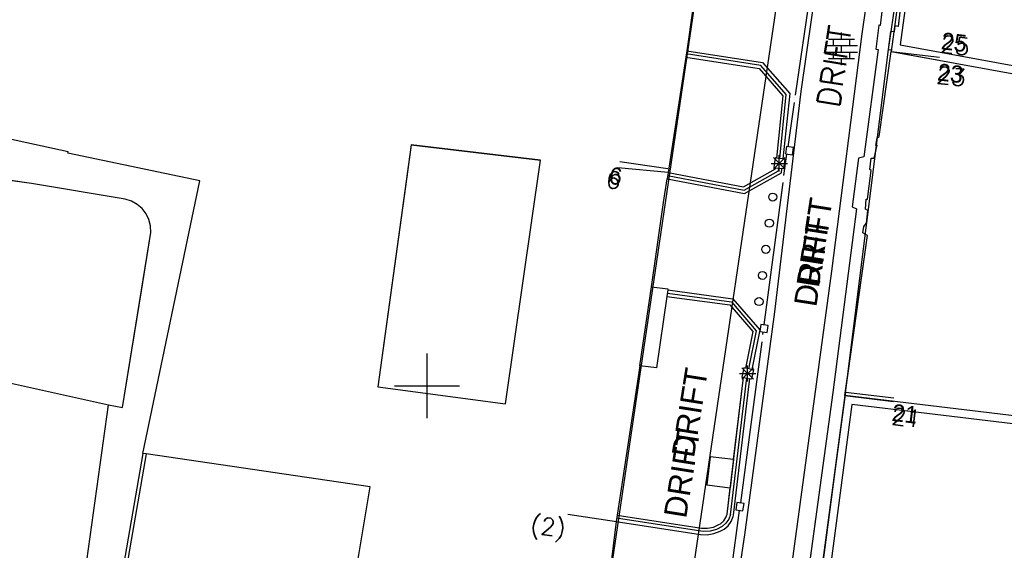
# Model space of a CAD drawing. Header units: millimetres. Extents: x 135944 to 142000, y 454200 to 456692.
# Tile 95 of 185: x 136875 to 136936, y 456240 to 456273. Entities that reach past the tile are written whole.
import ezdxf
from ezdxf.enums import TextEntityAlignment as Align

# ---------------------------------------------------------------- set-up
doc = ezdxf.new("R2010")
doc.units = ezdxf.units.MM
for name, color, linetype in [('TotaalGBKN2013_Bistad', 251, 'Continuous'), ('TotaalGBKN2013X$0$Contouren', 251, 'Continuous'), ('TotaalGBKN2013X$0$GBKN binnenstad 2009$0$OBJECTEN_', 251, 'Continuous'), ('TotaalGBKN2013X$0$GBKN binnenstad 2009$0$OBJECTEN__', 251, 'Continuous'), ('TotaalGBKN2013X$0$GBKN binnenstad 2009$0$OBJECTEN___', 251, 'Continuous')]:
    doc.layers.add(name, color=color, linetype=linetype)
doc.layers.add('TotaalGBKN2013X$0$PSVPORTS', color=251, linetype='Continuous', plot=False)
doc.styles.add('TotaalGBKN2013X$0$GBKN binnenstad 2009$0$Standard', font='txt')
doc.styles.add('TotaalGBKN2013X$0$GBKN binnenstad 2009$0$TXT', font='txt.shx')

# ---------------------------------------------------------------- blocks, each defined once
blk = doc.blocks.new('TotaalGBKN2013X$0$GBKN binnenstad 2009$0$W')
at = {"layer": 'TotaalGBKN2013X$0$GBKN binnenstad 2009$0$OBJECTEN__', "linetype": 'Continuous', "lineweight": 0}
blk.add_lwpolyline([(-0.225, 0.225), (-0.225, -0.225), (0.225, -0.225), (0.225, 0.225), (-0.225, 0.225)], dxfattribs=at)
blk = doc.blocks.new('TotaalGBKN2013X$0$GBKN binnenstad 2009$0$DEC100')
at = {"layer": 'TotaalGBKN2013X$0$GBKN binnenstad 2009$0$OBJECTEN_', "linetype": 'Continuous', "lineweight": 0}
for p, q in [((-0.5, 0), (0.5, 0)), ((-0.354, -0.354), (0.354, 0.354)), ((0.354, -0.354), (-0.354, 0.354)), ((0, -0.5), (0, 0.5))]:
    blk.add_line(p, q, dxfattribs=at)
blk = doc.blocks.new('TotaalGBKN2013X$0$GBKN binnenstad 2009$0$Q')
at = {"layer": 'TotaalGBKN2013X$0$GBKN binnenstad 2009$0$OBJECTEN___', "linetype": 'Continuous', "lineweight": 0}
blk.add_circle((0, 0), 0.25, dxfattribs=at)

msp = doc.modelspace()

# ---------------------------------------------------------------- linework, layer by layer
at = {"layer": 'TotaalGBKN2013_Bistad'}
for p, q in [((136928.533, 456277.3), (136927.902, 456272.197)), ((136928.533, 456277.3), (136927.902, 456272.197)), ((136922.694, 456267.9), (136923.899, 456276.137)), ((136922.694, 456267.9), (136923.899, 456276.137)), ((136929.243, 456274.085), (136929.012, 456272.145)), ((136929.243, 456274.085), (136929.012, 456272.145)), ((136916.36, 456273.106), (136915.991, 456270.643)), ((136916.36, 456273.106), (136915.991, 456270.643)), ((136916.36, 456273.106), (136915.991, 456270.643)), ((136927.833, 456272.227), (136927.642, 456270.737)), ((136927.833, 456272.227), (136927.642, 456270.737)), ((136927.902, 456272.197), (136927.833, 456272.227)), ((136927.902, 456272.197), (136927.833, 456272.227)), ((136928.822, 456272.181), (136928.772, 456271.805)), ((136928.822, 456272.181), (136928.772, 456271.805)), ((136929.012, 456272.145), (136928.822, 456272.181)), ((136929.012, 456272.145), (136928.822, 456272.181)), ((136925.537, 456271.368), (136925.537, 456271.768)), ((136925.537, 456271.368), (136925.537, 456271.768)), ((136928.539, 456271.841), (136928.408, 456270.725)), ((136928.539, 456271.841), (136928.408, 456270.725)), ((136928.772, 456271.805), (136928.539, 456271.841)), ((136928.772, 456271.805), (136928.539, 456271.841)), ((136924.557, 456270.968), (136926.517, 456270.968)), ((136924.557, 456270.968), (136926.517, 456270.968)), ((136924.737, 456271.368), (136926.337, 456271.368)), ((136924.737, 456271.368), (136926.337, 456271.368)), ((136925.037, 456270.968), (136925.037, 456271.368)), ((136925.037, 456270.968), (136925.037, 456271.368)), ((136925.537, 456270.568), (136925.537, 456270.968)), ((136925.537, 456270.568), (136925.537, 456270.968)), ((136926.037, 456270.968), (136926.037, 456271.368)), ((136926.037, 456270.968), (136926.037, 456271.368)), ((136915.931, 456270.246), (136914.851, 456263.153)), ((136915.931, 456270.246), (136914.851, 456263.153)), ((136915.931, 456270.246), (136914.851, 456263.153)), ((136915.991, 456270.643), (136915.931, 456270.246)), ((136915.991, 456270.643), (136915.931, 456270.246)), ((136915.991, 456270.643), (136915.931, 456270.246)), ((136915.931, 456270.246), (136920.454, 456269.547)), ((136915.931, 456270.246), (136920.454, 456269.547)), ((136920.556, 456269.733), (136915.959, 456270.457)), ((136920.556, 456269.733), (136915.959, 456270.457)), ((136915.991, 456270.643), (136920.659, 456269.92)), ((136915.991, 456270.643), (136920.659, 456269.92)), ((136924.557, 456270.568), (136926.517, 456270.568)), ((136924.557, 456270.568), (136926.517, 456270.568)), ((136925.037, 456270.168), (136925.037, 456270.568)), ((136925.037, 456270.168), (136925.037, 456270.568)), ((136926.037, 456270.168), (136926.037, 456270.568)), ((136926.037, 456270.168), (136926.037, 456270.568)), ((136927.796, 456270.719), (136926.898, 456264.103)), ((136927.796, 456270.719), (136926.898, 456264.103)), ((136927.642, 456270.737), (136927.796, 456270.719)), ((136927.642, 456270.737), (136927.796, 456270.719)), ((136927.841, 456265.367), (136928.586, 456270.598)), ((136928.408, 456270.725), (136928.601, 456270.7)), ((136928.408, 456270.725), (136928.601, 456270.7)), ((136928.581, 456270.599), (136931.546, 456270.064)), ((136928.581, 456270.599), (136931.561, 456270.245)), ((136928.581, 456270.599), (136931.561, 456270.245)), ((136928.601, 456270.7), (136928.586, 456270.598)), ((136928.601, 456270.7), (136928.586, 456270.598)), ((136922.13, 456267.943), (136920.556, 456269.733)), ((136922.13, 456267.943), (136920.556, 456269.733)), ((136920.659, 456269.92), (136922.338, 456268.01)), ((136920.659, 456269.92), (136922.338, 456268.01)), ((136924.737, 456270.168), (136926.337, 456270.168)), ((136924.737, 456270.168), (136926.337, 456270.168)), ((136925.537, 456269.768), (136925.537, 456270.168)), ((136925.537, 456269.768), (136925.537, 456270.168)), ((136920.454, 456269.547), (136921.922, 456267.877)), ((136920.454, 456269.547), (136921.922, 456267.877)), ((136921.922, 456267.877), (136921.525, 456264.03)), ((136921.922, 456267.877), (136921.525, 456264.03)), ((136921.724, 456264.008), (136922.13, 456267.943)), ((136921.724, 456264.008), (136922.13, 456267.943)), ((136922.338, 456268.01), (136921.925, 456263.986)), ((136922.338, 456268.01), (136921.925, 456263.986)), ((136922.235, 456264.734), (136922.63, 456267.46)), ((136922.235, 456264.734), (136922.63, 456267.46)), ((136927.721, 456265.282), (136927.841, 456265.367)), ((136877.888, 456264.429), (136874.211, 456265.228)), ((136899.025, 456264.857), (136896.96, 456249.95)), ((136899.025, 456264.857), (136896.96, 456249.95)), ((136899.025, 456264.857), (136906.98, 456263.911)), ((136899.025, 456264.857), (136906.98, 456263.911)), ((136922.137, 456264.747), (136922.074, 456264.302)), ((136922.137, 456264.747), (136922.074, 456264.302)), ((136922.582, 456264.684), (136922.137, 456264.747)), ((136922.582, 456264.684), (136922.137, 456264.747)), ((136927.552, 456264.019), (136927.718, 456264.828)), ((136927.648, 456264.818), (136927.721, 456265.282)), ((136927.718, 456264.828), (136927.648, 456264.818)), ((136877.855, 456264.34), (136877.888, 456264.429)), ((136885.993, 456262.631), (136877.855, 456264.34)), ((136921.698, 456263.208), (136921.698, 456264.208)), ((136921.698, 456263.208), (136921.698, 456264.208)), ((136921.987, 456262.964), (136922.169, 456264.281)), ((136921.987, 456262.964), (136922.169, 456264.281)), ((136922.074, 456264.302), (136922.519, 456264.239)), ((136922.074, 456264.302), (136922.519, 456264.239)), ((136922.519, 456264.239), (136922.582, 456264.684)), ((136922.519, 456264.239), (136922.582, 456264.684)), ((136904.826, 456248.894), (136906.98, 456263.911)), ((136904.826, 456248.894), (136906.98, 456263.911)), ((136914.839, 456263.378), (136911.869, 456263.8)), ((136914.839, 456263.378), (136911.869, 456263.8)), ((136921.198, 456263.708), (136922.198, 456263.708)), ((136921.198, 456263.708), (136922.198, 456263.708)), ((136921.344, 456263.354), (136922.052, 456264.062)), ((136922.052, 456263.354), (136921.344, 456264.062)), ((136921.344, 456263.354), (136922.052, 456264.062)), ((136922.052, 456263.354), (136921.344, 456264.062)), ((136921.434, 456264.04), (136921.367, 456263.444)), ((136921.434, 456264.04), (136921.367, 456263.444)), ((136921.525, 456264.03), (136921.434, 456264.04)), ((136921.525, 456264.03), (136921.434, 456264.04)), ((136921.925, 456263.986), (136921.525, 456264.03)), ((136921.925, 456263.986), (136921.525, 456264.03)), ((136921.925, 456263.986), (136921.525, 456264.03)), ((136921.925, 456263.986), (136922.032, 456263.974)), ((136921.925, 456263.986), (136922.032, 456263.974)), ((136922.032, 456263.974), (136921.964, 456263.377)), ((136922.032, 456263.974), (136921.964, 456263.377)), ((136926.573, 456264.025), (136926.189, 456261.024)), ((136926.573, 456264.025), (136926.189, 456261.024)), ((136926.898, 456264.103), (136926.573, 456264.025)), ((136926.898, 456264.103), (136926.573, 456264.025)), ((136927.273, 456263.321), (136927.357, 456264.03)), ((136927.357, 456264.03), (136927.552, 456264.019)), ((136914.849, 456263.153), (136911.74, 456263.424)), ((136914.851, 456263.153), (136914.79, 456262.757)), ((136914.851, 456263.153), (136914.79, 456262.757)), ((136914.851, 456263.153), (136914.79, 456262.757)), ((136914.818, 456262.956), (136919.523, 456262.06)), ((136914.818, 456262.956), (136919.523, 456262.06)), ((136914.851, 456263.153), (136919.489, 456262.27)), ((136914.851, 456263.153), (136919.489, 456262.27)), ((136919.489, 456262.27), (136921.456, 456263.362)), ((136919.489, 456262.27), (136921.456, 456263.362)), ((136919.523, 456262.06), (136921.645, 456263.238)), ((136919.523, 456262.06), (136921.645, 456263.238)), ((136919.557, 456261.85), (136921.834, 456263.116)), ((136919.557, 456261.85), (136921.834, 456263.116)), ((136921.367, 456263.444), (136921.464, 456263.433)), ((136921.367, 456263.444), (136921.464, 456263.433)), ((136921.456, 456263.362), (136921.464, 456263.433)), ((136921.456, 456263.362), (136921.464, 456263.433)), ((136921.464, 456263.433), (136921.863, 456263.388)), ((136921.464, 456263.433), (136921.863, 456263.388)), ((136921.464, 456263.433), (136921.863, 456263.388)), ((136921.645, 456263.238), (136921.663, 456263.411)), ((136921.645, 456263.238), (136921.663, 456263.411)), ((136921.645, 456263.238), (136921.663, 456263.411)), ((136921.834, 456263.116), (136921.863, 456263.388)), ((136921.834, 456263.116), (136921.863, 456263.388)), ((136921.964, 456263.377), (136921.863, 456263.388)), ((136921.964, 456263.377), (136921.863, 456263.388)), ((136927.132, 456261.503), (136927.353, 456263.276)), ((136927.353, 456263.276), (136927.273, 456263.321)), ((136875.62, 456262.461), (136873.203, 456262.809)), ((136881.394, 456261.505), (136875.62, 456262.461)), ((136882.488, 456245.837), (136885.993, 456262.631)), ((136882.488, 456245.837), (136885.993, 456262.631)), ((136914.566, 456261.29), (136914.79, 456262.757)), ((136914.566, 456261.29), (136914.79, 456262.757)), ((136914.79, 456262.757), (136919.557, 456261.85)), ((136914.79, 456262.757), (136919.557, 456261.85)), ((136920.768, 456253.755), (136921.93, 456262.531)), ((136920.768, 456253.755), (136921.93, 456262.531)), ((136881.402, 456261.503), (136881.394, 456261.505)), ((136881.784, 456261.379), (136881.402, 456261.503)), ((136882.133, 456261.181), (136881.784, 456261.379)), ((136882.437, 456260.918), (136882.133, 456261.181)), ((136913.826, 456256.095), (136914.566, 456261.29)), ((136913.826, 456256.095), (136914.566, 456261.29)), ((136926.998, 456260.879), (136927.047, 456261.509)), ((136927.047, 456261.509), (136927.132, 456261.503)), ((136882.682, 456260.601), (136882.437, 456260.918)), ((136882.86, 456260.241), (136882.682, 456260.601)), ((136926.463, 456260.903), (136924.992, 456249.584)), ((136926.463, 456260.903), (136924.992, 456249.584)), ((136926.189, 456261.024), (136926.463, 456260.903)), ((136926.189, 456261.024), (136926.463, 456260.903)), ((136927.162, 456260.798), (136926.998, 456260.879)), ((136927.062, 456260.024), (136927.162, 456260.798)), ((136882.964, 456259.853), (136882.86, 456260.241)), ((136926.896, 456259.81), (136927.062, 456260.024)), ((136881.242, 456248.658), (136882.988, 456259.452)), ((136882.988, 456259.452), (136882.964, 456259.853)), ((136926.848, 456259.43), (136926.896, 456259.81)), ((136927.122, 456259.264), (136926.848, 456259.43)), ((136925.774, 456249.62), (136927.122, 456259.264)), ((136913.103, 456251.226), (136913.826, 456256.095)), ((136913.103, 456251.226), (136913.826, 456256.095)), ((136913.103, 456251.226), (136913.826, 456256.095)), ((136913.826, 456256.095), (136914.835, 456255.982)), ((136913.826, 456256.095), (136914.835, 456255.982)), ((136914.824, 456255.907), (136914.767, 456255.511)), ((136914.824, 456255.907), (136914.767, 456255.511)), ((136914.824, 456255.907), (136914.767, 456255.511)), ((136914.819, 456255.706), (136918.743, 456255.183)), ((136914.819, 456255.706), (136918.743, 456255.183)), ((136914.835, 456255.982), (136914.824, 456255.907)), ((136914.835, 456255.982), (136914.824, 456255.907)), ((136914.824, 456255.907), (136918.845, 456255.371)), ((136914.824, 456255.907), (136918.845, 456255.371)), ((136914.767, 456255.511), (136914.131, 456251.103)), ((136914.767, 456255.511), (136914.131, 456251.103)), ((136914.767, 456255.511), (136918.641, 456254.995)), ((136914.767, 456255.511), (136918.641, 456254.995)), ((136918.743, 456255.183), (136920.275, 456253.396)), ((136918.743, 456255.183), (136920.275, 456253.396)), ((136918.845, 456255.371), (136920.491, 456253.452)), ((136918.845, 456255.371), (136920.491, 456253.452)), ((136918.641, 456254.995), (136920.06, 456253.34)), ((136918.641, 456254.995), (136920.06, 456253.34)), ((136920.06, 456253.34), (136919.61, 456251.097)), ((136920.06, 456253.34), (136919.61, 456251.097)), ((136920.275, 456253.396), (136919.806, 456251.058)), ((136920.275, 456253.396), (136919.806, 456251.058)), ((136920.491, 456253.452), (136920.003, 456251.018)), ((136920.491, 456253.452), (136920.003, 456251.018)), ((136920.567, 456253.79), (136920.504, 456253.345)), ((136920.567, 456253.79), (136920.504, 456253.345)), ((136920.504, 456253.345), (136920.949, 456253.282)), ((136920.504, 456253.345), (136920.949, 456253.282)), ((136921.012, 456253.727), (136920.567, 456253.79)), ((136921.012, 456253.727), (136920.567, 456253.79)), ((136920.687, 456253.155), (136920.708, 456253.313)), ((136920.687, 456253.155), (136920.708, 456253.313)), ((136920.949, 456253.282), (136921.012, 456253.727)), ((136920.949, 456253.282), (136921.012, 456253.727)), ((136920.627, 456252.71), (136919.899, 456247.317)), ((136920.627, 456252.71), (136919.899, 456247.317)), ((136866.338, 456251.947), (136880.367, 456248.828)), ((136900, 456250), (136900, 456252)), ((136900, 456250), (136900, 456252)), ((136900, 456250), (136900, 456252)), ((136913.103, 456251.226), (136911.699, 456242.037)), ((136913.103, 456251.226), (136911.699, 456242.037)), ((136913.103, 456251.226), (136911.699, 456242.037)), ((136914.131, 456251.103), (136913.103, 456251.226)), ((136914.131, 456251.103), (136913.103, 456251.226)), ((136919.394, 456250.408), (136920.102, 456251.116)), ((136920.102, 456250.408), (136919.394, 456251.116)), ((136919.394, 456250.408), (136920.102, 456251.116)), ((136920.102, 456250.408), (136919.394, 456251.116)), ((136919.514, 456251.116), (136919.395, 456250.528)), ((136919.514, 456251.116), (136919.395, 456250.528)), ((136919.61, 456251.097), (136919.514, 456251.116)), ((136919.61, 456251.097), (136919.514, 456251.116)), ((136920.003, 456251.018), (136919.61, 456251.097)), ((136920.003, 456251.018), (136919.61, 456251.097)), ((136920.003, 456251.018), (136919.61, 456251.097)), ((136919.748, 456250.262), (136919.748, 456251.262)), ((136919.748, 456250.262), (136919.748, 456251.262)), ((136920.104, 456250.998), (136919.984, 456250.409)), ((136920.104, 456250.998), (136919.984, 456250.409)), ((136920.003, 456251.018), (136920.104, 456250.998)), ((136920.003, 456251.018), (136920.104, 456250.998)), ((136918.479, 456242.088), (136919.462, 456250.358)), ((136918.479, 456242.088), (136919.462, 456250.358)), ((136919.662, 456250.338), (136918.68, 456242.063)), ((136919.662, 456250.338), (136918.68, 456242.063)), ((136919.662, 456250.338), (136918.68, 456242.063)), ((136918.878, 456242.04), (136919.856, 456250.286)), ((136918.878, 456242.04), (136919.856, 456250.286)), ((136919.248, 456250.762), (136920.248, 456250.762)), ((136919.248, 456250.762), (136920.248, 456250.762)), ((136919.395, 456250.528), (136919.492, 456250.508)), ((136919.395, 456250.528), (136919.492, 456250.508)), ((136919.462, 456250.358), (136919.492, 456250.508)), ((136919.462, 456250.358), (136919.492, 456250.508)), ((136919.492, 456250.508), (136919.885, 456250.429)), ((136919.492, 456250.508), (136919.885, 456250.429)), ((136919.492, 456250.508), (136919.885, 456250.429)), ((136919.688, 456250.469), (136919.662, 456250.338)), ((136919.688, 456250.469), (136919.662, 456250.338)), ((136919.688, 456250.469), (136919.662, 456250.338)), ((136919.856, 456250.286), (136919.885, 456250.429)), ((136919.856, 456250.286), (136919.885, 456250.429)), ((136919.984, 456250.409), (136919.885, 456250.429)), ((136919.984, 456250.409), (136919.885, 456250.429)), ((136896.96, 456249.95), (136904.826, 456248.894)), ((136896.96, 456249.95), (136904.826, 456248.894)), ((136898, 456250), (136900, 456250)), ((136898, 456250), (136900, 456250)), ((136898, 456250), (136900, 456250)), ((136900, 456250), (136902, 456250)), ((136900, 456248), (136900, 456250)), ((136900, 456250), (136902, 456250)), ((136900, 456248), (136900, 456250)), ((136900, 456250), (136902, 456250)), ((136900, 456248), (136900, 456250)), ((136924.992, 456249.584), (136922.583, 456232.021)), ((136924.992, 456249.584), (136922.583, 456232.021)), ((136925.774, 456249.62), (136923.55, 456233.112)), ((136925.774, 456249.62), (136923.55, 456233.112)), ((136925.774, 456249.62), (136928.754, 456249.266)), ((136925.774, 456249.62), (136928.754, 456249.266)), ((136925.744, 456249.398), (136928.724, 456249.044)), ((136878.035, 456231.953), (136880.367, 456248.828)), ((136878.932, 456238.443), (136880.367, 456248.828)), ((136880.367, 456248.828), (136881.242, 456248.658)), ((136919.899, 456247.317), (136919.307, 456242.784)), ((136919.899, 456247.317), (136919.307, 456242.784)), ((136882.488, 456245.837), (136879.694, 456229.752)), ((136882.488, 456245.837), (136879.694, 456229.752)), ((136882.686, 456245.808), (136879.891, 456229.718)), ((136882.686, 456245.808), (136879.891, 456229.718)), ((136882.686, 456245.808), (136882.488, 456245.837)), ((136882.686, 456245.808), (136882.488, 456245.837)), ((136896.482, 456243.773), (136882.686, 456245.808)), ((136896.482, 456243.773), (136882.686, 456245.808)), ((136918.881, 456245.465), (136918.674, 456243.727)), ((136894.89, 456234.094), (136896.482, 456243.773)), ((136894.89, 456234.094), (136896.482, 456243.773)), ((136894.89, 456234.094), (136896.482, 456243.773)), ((136917.726, 456231.026), (136919.247, 456242.328)), ((136917.726, 456231.026), (136919.247, 456242.328)), ((136919.079, 456242.814), (136919.012, 456242.369)), ((136919.079, 456242.814), (136919.012, 456242.369)), ((136919.012, 456242.369), (136919.457, 456242.302)), ((136919.012, 456242.369), (136919.457, 456242.302)), ((136919.524, 456242.747), (136919.079, 456242.814)), ((136919.524, 456242.747), (136919.079, 456242.814)), ((136919.457, 456242.302), (136919.524, 456242.747)), ((136919.457, 456242.302), (136919.524, 456242.747)), ((136911.674, 456241.618), (136908.668, 456242.071)), ((136911.674, 456241.618), (136908.668, 456242.071)), ((136911.674, 456241.618), (136908.668, 456242.071)), ((136911.699, 456242.037), (136911.639, 456241.645)), ((136911.699, 456242.037), (136911.639, 456241.645)), ((136911.699, 456242.037), (136911.639, 456241.645)), ((136916.872, 456241.04), (136911.665, 456241.84)), ((136916.872, 456241.04), (136911.665, 456241.84)), ((136916.872, 456241.04), (136911.665, 456241.84)), ((136911.699, 456242.037), (136916.901, 456241.238)), ((136911.699, 456242.037), (136916.901, 456241.238)), ((136918.281, 456241.691), (136918.426, 456241.928)), ((136918.281, 456241.691), (136918.426, 456241.928)), ((136918.583, 456241.79), (136918.412, 456241.537)), ((136918.583, 456241.79), (136918.412, 456241.537)), ((136918.426, 456241.928), (136918.479, 456242.088)), ((136918.426, 456241.928), (136918.479, 456242.088)), ((136918.682, 456242.08), (136918.583, 456241.79)), ((136918.682, 456242.08), (136918.583, 456241.79)), ((136918.737, 456241.652), (136918.859, 456241.959)), ((136918.737, 456241.652), (136918.859, 456241.959)), ((136918.859, 456241.959), (136918.878, 456242.04)), ((136918.859, 456241.959), (136918.878, 456242.04)), ((136911.639, 456241.645), (136911.175, 456237.791)), ((136911.639, 456241.645), (136911.175, 456237.791)), ((136911.639, 456241.645), (136911.175, 456237.791)), ((136911.639, 456241.645), (136916.841, 456240.843)), ((136911.639, 456241.645), (136916.841, 456240.843)), ((136916.901, 456241.238), (136917.274, 456241.23)), ((136916.901, 456241.238), (136917.274, 456241.23)), ((136917.274, 456241.23), (136917.64, 456241.301)), ((136917.274, 456241.23), (136917.64, 456241.301)), ((136917.831, 456241.158), (136917.448, 456241.053)), ((136917.831, 456241.158), (136917.448, 456241.053)), ((136917.64, 456241.301), (136917.982, 456241.449)), ((136917.64, 456241.301), (136917.982, 456241.449)), ((136918.185, 456241.337), (136917.831, 456241.158)), ((136918.185, 456241.337), (136917.831, 456241.158)), ((136917.982, 456241.449), (136918.075, 456241.505)), ((136917.982, 456241.449), (136918.075, 456241.505)), ((136918.06, 456241.039), (136918.293, 456241.169)), ((136918.06, 456241.039), (136918.293, 456241.169)), ((136918.075, 456241.505), (136918.281, 456241.691)), ((136918.075, 456241.505), (136918.281, 456241.691)), ((136918.412, 456241.537), (136918.182, 456241.335)), ((136918.412, 456241.537), (136918.182, 456241.335)), ((136918.293, 456241.169), (136918.544, 456241.384)), ((136918.293, 456241.169), (136918.544, 456241.384)), ((136918.544, 456241.384), (136918.737, 456241.652)), ((136918.544, 456241.384), (136918.737, 456241.652)), ((136916.841, 456240.843), (136917.257, 456240.83)), ((136916.841, 456240.843), (136917.257, 456240.83)), ((136917.052, 456241.026), (136916.867, 456241.041)), ((136917.052, 456241.026), (136916.867, 456241.041)), ((136917.448, 456241.053), (136917.052, 456241.026)), ((136917.448, 456241.053), (136917.052, 456241.026)), ((136917.257, 456240.83), (136917.669, 456240.896)), ((136917.257, 456240.83), (136917.669, 456240.896)), ((136917.669, 456240.896), (136918.06, 456241.039)), ((136917.669, 456240.896), (136918.06, 456241.039))]:
    msp.add_line(p, q, dxfattribs=at)
for points in [[(136916.35, 456200), (136916.985, 456203.198), (136921.644, 456232.843), (136924.928, 456257.057), (136926.799, 456271.699), (136928.912, 456286.325), (136932.208, 456306.917), (136933.533, 456322.908), (136934.009, 456334.291), (136934.302, 456345.68), (136934.388, 456353.129)], [(136913.152, 456200), (136913.158, 456200.014), (136913.312, 456200.511), (136913.774, 456203.361), (136917.929, 456229.888), (136919.572, 456240.819), (136921.426, 456254.566), (136923.036, 456268.146), (136924.987, 456281.681), (136926.196, 456289.115), (136928.401, 456305.454), (136929.853, 456322.562), (136930.43, 456334.33), (136930.665, 456345.717), (136930.598, 456349.98), (136930.579, 456350.454), (136930.481, 456350.918), (136930.306, 456351.358), (136930.06, 456351.763), (136930.037, 456351.794)], [(136929.396, 456277.893), (136929.495, 456277.86), (136929.488, 456277.544), (136929.583, 456277.524), (136929.562, 456277.139), (136929.687, 456277.148), (136929.403, 456275.24), (136929.258, 456275.256), (136929.113, 456274.131), (136929.243, 456274.085), (136929.012, 456272.145), (136928.822, 456272.181), (136928.772, 456271.805), (136928.539, 456271.841), (136928.408, 456270.725), (136928.601, 456270.7), (136928.586, 456270.598)], [(136928.533, 456277.3), (136927.902, 456272.197), (136927.833, 456272.227), (136927.642, 456270.737), (136927.796, 456270.719), (136926.898, 456264.103), (136926.573, 456264.025), (136926.189, 456261.024), (136926.463, 456260.903), (136924.992, 456249.584), (136922.583, 456232.021)], [(136915.931, 456270.246), (136920.454, 456269.547), (136921.922, 456267.877), (136921.525, 456264.03)], [(136921.724, 456264.008), (136922.13, 456267.943), (136920.556, 456269.733), (136915.959, 456270.457)], [(136915.991, 456270.643), (136920.659, 456269.92), (136922.338, 456268.01), (136921.925, 456263.986)], [(136925.744, 456249.398), (136927.122, 456259.264), (136926.848, 456259.43), (136926.896, 456259.81), (136927.062, 456260.024), (136927.162, 456260.798), (136926.998, 456260.879), (136927.047, 456261.509), (136927.132, 456261.503), (136927.353, 456263.276), (136927.273, 456263.321), (136927.357, 456264.03), (136927.552, 456264.019), (136927.718, 456264.828), (136927.648, 456264.818), (136927.721, 456265.282), (136927.841, 456265.367), (136928.586, 456270.598)], [(136925.774, 456249.62), (136927.122, 456259.264), (136926.848, 456259.43), (136926.896, 456259.81), (136927.062, 456260.024), (136927.162, 456260.798), (136926.998, 456260.879), (136927.047, 456261.509), (136927.132, 456261.503), (136927.353, 456263.276), (136927.273, 456263.321), (136927.357, 456264.03), (136927.552, 456264.019), (136927.718, 456264.828), (136927.648, 456264.818), (136927.721, 456265.282), (136927.841, 456265.367), (136928.586, 456270.598)], [(136885.993, 456262.631), (136877.855, 456264.34), (136877.888, 456264.429), (136874.211, 456265.228)], [(136906.98, 456263.911), (136899.025, 456264.857), (136898.751, 456262.876)], [(136898.751, 456262.876), (136896.96, 456249.95), (136904.826, 456248.894), (136906.98, 456263.911)], [(136921.525, 456264.03), (136921.434, 456264.04), (136921.367, 456263.444), (136921.464, 456263.433)], [(136921.925, 456263.986), (136922.032, 456263.974), (136921.964, 456263.377), (136921.863, 456263.388)], [(136882.405, 456255.846), (136882.988, 456259.452), (136882.964, 456259.853), (136882.86, 456260.241), (136882.682, 456260.601), (136882.437, 456260.918), (136882.133, 456261.181), (136881.784, 456261.379), (136881.394, 456261.505), (136875.62, 456262.461), (136873.203, 456262.809), (136867.341, 456263.526), (136866.653, 456260.345), (136866.778, 456260.129)], [(136914.79, 456262.757), (136919.557, 456261.85), (136921.834, 456263.116), (136921.863, 456263.388)], [(136914.818, 456262.956), (136919.523, 456262.06), (136921.645, 456263.238)], [(136914.851, 456263.153), (136919.489, 456262.27), (136921.456, 456263.362), (136921.464, 456263.433)], [(136913.826, 456256.095), (136914.566, 456261.29), (136914.79, 456262.757)], [(136880.367, 456248.828), (136881.242, 456248.658), (136882.405, 456255.846)], [(136913.826, 456256.095), (136914.835, 456255.982), (136914.824, 456255.907)], [(136914.819, 456255.706), (136918.743, 456255.183), (136920.275, 456253.396), (136919.806, 456251.058)], [(136914.824, 456255.907), (136918.845, 456255.371), (136920.491, 456253.452), (136920.003, 456251.018)], [(136914.767, 456255.511), (136914.131, 456251.103), (136913.103, 456251.226)], [(136914.767, 456255.511), (136918.641, 456254.995), (136920.06, 456253.34), (136919.61, 456251.097)], [(136919.61, 456251.097), (136919.514, 456251.116), (136919.395, 456250.528), (136919.492, 456250.508)], [(136920.003, 456251.018), (136920.104, 456250.998), (136919.984, 456250.409), (136919.885, 456250.429)], [(136911.639, 456241.645), (136916.841, 456240.843), (136917.257, 456240.83), (136917.669, 456240.896), (136918.06, 456241.039), (136918.293, 456241.169), (136918.544, 456241.384), (136918.737, 456241.652), (136918.859, 456241.959), (136918.878, 456242.04), (136919.856, 456250.286), (136919.885, 456250.429)], [(136918.881, 456245.465), (136919.462, 456250.358), (136919.492, 456250.508)], [(136925.744, 456249.398), (136923.55, 456233.112), (136923.398, 456231.882)], [(136918.881, 456245.465), (136917.442, 456245.637), (136917.235, 456243.899), (136918.674, 456243.727)], [(136911.699, 456242.037), (136916.901, 456241.238), (136917.274, 456241.23), (136917.64, 456241.301), (136917.982, 456241.449), (136918.075, 456241.505), (136918.281, 456241.691), (136918.426, 456241.928), (136918.479, 456242.088), (136918.674, 456243.727)], [(136918.682, 456242.08), (136918.583, 456241.79), (136918.412, 456241.537), (136918.182, 456241.335)], [(136918.185, 456241.337), (136917.831, 456241.158), (136917.448, 456241.053), (136917.052, 456241.026), (136916.867, 456241.041)]]:
    msp.add_lwpolyline(points, dxfattribs=at)
for centre in [(136921.294, 456261.631), (136921.294, 456261.631), (136921.082, 456260.022), (136921.082, 456260.022), (136920.87, 456258.413), (136920.87, 456258.413), (136920.659, 456256.804), (136920.659, 456256.804), (136920.447, 456255.194), (136920.447, 456255.194)]:
    msp.add_circle(centre, 0.25, dxfattribs=at)
at = {"layer": 'TotaalGBKN2013X$0$Contouren'}
for p, q in [((136905.958, 456202.091), (136924.097, 456325.089)), ((136910.904, 456201.358), (136929.084, 456324.629)), ((136931.095, 456289.085), (136928.408, 456270.725)), ((136928.408, 456270.725), (136925.74, 456249.4)), ((136925.74, 456249.4), (136923.06, 456229.16))]:
    msp.add_line(p, q, dxfattribs=at)
at = {"layer": 'TotaalGBKN2013X$0$PSVPORTS'}
for points in [[(136928.581, 456270.599), (136940.422, 456268.443), (136941.742, 456276.746), (136946.342, 456275.995), (136944.994, 456267.644), (136959.253, 456264.908), (136962.48, 456283.75), (136931.095, 456289.085)], [(136929.141, 456271.005), (136940.008, 456269.027), (136941.327, 456277.32), (136946.915, 456276.408), (136945.565, 456268.044), (136958.846, 456265.495), (136961.903, 456283.341), (136931.521, 456288.505)], [(136956.978, 456245.58), (136955.309, 456245.861), (136925.74, 456249.4), (136923.06, 456229.16), (136963.413, 456221.894), (136971.099, 456220.699), (136971.771, 456225.262), (136972.059, 456227.219), (136958.785, 456229.091), (136958.664, 456228.178), (136952.601, 456229.028), (136953.736, 456236.746), (136955.606, 456236.734)], [(136956.408, 456245.169), (136955.238, 456245.366), (136926.171, 456248.845), (136923.618, 456229.568), (136963.496, 456222.387), (136970.678, 456221.27), (136971.276, 456225.335), (136971.491, 456226.794), (136959.214, 456228.525), (136959.093, 456227.613), (136952.033, 456228.603), (136953.305, 456237.249), (136955.178, 456237.237)]]:
    msp.add_lwpolyline(points, close=True, dxfattribs=at)

# ---------------------------------------------------------------- block references
at = {"layer": 'TotaalGBKN2013_Bistad'}
for p, rotation in [((136922.328, 456264.493), 81.93698498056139), ((136920.758, 456253.536), 81.93698498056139), ((136919.268, 456242.558), 81.46729507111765)]:
    msp.add_blockref('TotaalGBKN2013X$0$GBKN binnenstad 2009$0$W', p, dxfattribs=dict(at, rotation=rotation))
for name, p in [('TotaalGBKN2013X$0$GBKN binnenstad 2009$0$DEC100', (136921.698, 456263.708)), ('TotaalGBKN2013X$0$GBKN binnenstad 2009$0$Q', (136921.294, 456261.631)), ('TotaalGBKN2013X$0$GBKN binnenstad 2009$0$Q', (136921.082, 456260.022)), ('TotaalGBKN2013X$0$GBKN binnenstad 2009$0$Q', (136920.87, 456258.413)), ('TotaalGBKN2013X$0$GBKN binnenstad 2009$0$Q', (136920.659, 456256.804)), ('TotaalGBKN2013X$0$GBKN binnenstad 2009$0$Q', (136920.447, 456255.194)), ('TotaalGBKN2013X$0$GBKN binnenstad 2009$0$DEC100', (136919.748, 456250.762))]:
    msp.add_blockref(name, p, dxfattribs=at)

# ---------------------------------------------------------------- texts
for style, p in [('TotaalGBKN2013X$0$GBKN binnenstad 2009$0$TXT', (136925.384, 456267.077)), ('TotaalGBKN2013X$0$GBKN binnenstad 2009$0$Standard', (136924.128, 456256.007)), ('TotaalGBKN2013X$0$GBKN binnenstad 2009$0$Standard', (136923.973, 456254.818))]:
    msp.add_text('DRIFT', height=1.4, rotation=81.11703, dxfattribs=dict(at, style=style)).set_placement(p)
for s, rotation, style, p in [('25', 353.212, 'TotaalGBKN2013X$0$GBKN binnenstad 2009$0$TXT', (136931.636, 456271.088)), ('25', 353.212, 'TotaalGBKN2013X$0$GBKN binnenstad 2009$0$Standard', (136931.686, 456271.267)), ('25', 353.212, 'TotaalGBKN2013X$0$GBKN binnenstad 2009$0$Standard', (136931.686, 456271.267)), ('23', 353.2242, 'TotaalGBKN2013X$0$GBKN binnenstad 2009$0$TXT', (136931.398, 456269.173)), ('23', 353.2242, 'TotaalGBKN2013X$0$GBKN binnenstad 2009$0$Standard', (136931.457, 456269.35)), ('23', 353.2242, 'TotaalGBKN2013X$0$GBKN binnenstad 2009$0$Standard', (136931.457, 456269.35)), ('21', 353.2242, 'TotaalGBKN2013X$0$GBKN binnenstad 2009$0$TXT', (136928.624, 456248.154)), ('21', 353.2242, 'TotaalGBKN2013X$0$GBKN binnenstad 2009$0$Standard', (136928.654, 456248.37)), ('21', 353.2242, 'TotaalGBKN2013X$0$GBKN binnenstad 2009$0$Standard', (136928.654, 456248.37))]:
    msp.add_text(s, height=1.054, rotation=rotation, dxfattribs=dict(at, style=style)).set_placement(p, align=Align.MIDDLE_LEFT)
for s, style, p in [('6', 'TotaalGBKN2013X$0$GBKN binnenstad 2009$0$TXT', (136911.931, 456262.62)), ('6', 'TotaalGBKN2013X$0$GBKN binnenstad 2009$0$Standard', (136912.001, 456262.87)), ('6', 'TotaalGBKN2013X$0$GBKN binnenstad 2009$0$Standard', (136912.001, 456262.87)), ('(2)', 'TotaalGBKN2013X$0$GBKN binnenstad 2009$0$TXT', (136908.534, 456241.177))]:
    msp.add_text(s, height=1.054, rotation=351.9318, dxfattribs=dict(at, style=style)).set_placement(p, align=Align.MIDDLE_RIGHT)
at = {"layer": 'TotaalGBKN2013_Bistad', "style": 'TotaalGBKN2013X$0$GBKN binnenstad 2009$0$Standard'}
for p in [(136916.873, 456248.248), (136916.388, 456244.514)]:
    msp.add_text('DRIFT', height=1.4, rotation=80.94741, dxfattribs=at).set_placement(p, align=Align.CENTER)

doc.saveas('drawing.dxf')
